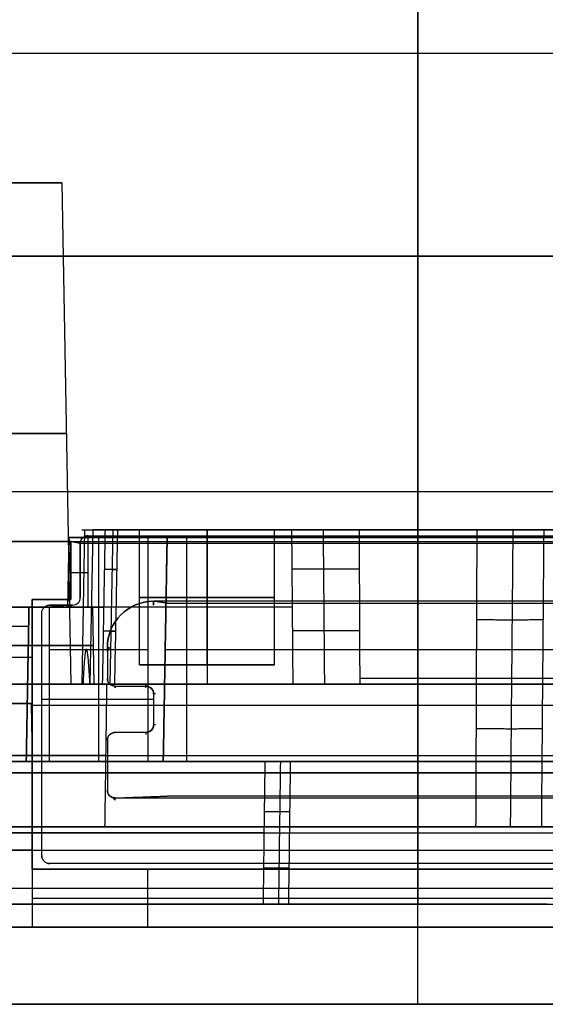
# Model space of a CAD drawing. Header units: millimetres. Extents: x -41.5 to 3, y 0 to 43.
# Tile 2 of 16: x -29.6 to -16, y 0 to 25.5. Entities that reach past the tile are written whole.
import ezdxf

# ---------------------------------------------------------------- set-up
doc = ezdxf.new("R2010")
doc.units = ezdxf.units.MM
doc.layers.add('LUZ', color=7, linetype='Continuous')
doc.layers.add('METAL EXT', color=7, linetype='Continuous', true_color=0x292929)

msp = doc.modelspace()

# ---------------------------------------------------------------- linework, layer by layer
at = {"layer": 'LUZ'}
for p, q in [((-27.8, 12.15, 364.5), (-10.7, 12.15, 364.5)), ((-19.25, 10.45, 593), (-19.25, 12.15, 593)), ((-19.25, 10.45, 136), (-19.25, 12.15, 136)), ((-19.25, 12.15, 593), (-19.25, 12.15, 136)), ((-28, 11.95, 364.5), (-28, 10.55, 364.5)), ((-28, 11.25, 593), (-28, 11.25, 136)), ((-28.2, 10.35, 364.5), (-28.8, 10.35, 364.5)), ((-28.5, 10.35, 593), (-28.5, 10.35, 136)), ((-12.4, 10.45, 364.5), (-26.1, 10.45, 364.5)), ((-19.25, 10.45, 593), (-19.25, 10.45, 136)), ((-29, 3.85, 364.5), (-29, 10.15, 364.5)), ((-27.3, 9.25, 364.5), (-27.3, 8.45, 364.5)), ((-27.3, 8.85, 593), (-27.3, 8.85, 136)), ((-27.1, 8.25, 364.5), (-26.3, 8.25, 364.5)), ((-26.7, 8.25, 593), (-26.7, 8.25, 136)), ((-26.1, 8.05, 364.5), (-26.1, 7.25, 364.5)), ((-26.1, 7.9, 593), (-29, 7.9, 593)), ((-26.1, 7.9, 136), (-29, 7.9, 136)), ((-26.1, 7.65, 593), (-26.1, 7.65, 136)), ((-29, 7, 593), (-29, 7, 136)), ((-26.3, 7.05, 364.5), (-27.1, 7.05, 364.5)), ((-26.7, 7.05, 593), (-26.7, 7.05, 136)), ((-27.3, 6.85, 364.5), (-27.3, 5.55, 364.5)), ((-27.3, 6.2, 593), (-27.3, 6.2, 136)), ((-27.1, 5.35, 364.5), (-11.4, 5.35, 364.5)), ((-19.25, 3.65, 593), (-19.25, 5.35, 593)), ((-19.25, 3.65, 136), (-19.25, 5.35, 136)), ((-19.25, 5.35, 593), (-19.25, 5.35, 136)), ((-9.7, 3.65, 364.5), (-28.8, 3.65, 364.5)), ((-19.25, 3.65, 593), (-19.25, 3.65, 136))]:
    msp.add_line(p, q, dxfattribs=at)
at = {"layer": 'LUZ', "extrusion": (0, 0, -1)}
for centre, radius, start, end in [((27.8, 11.95, -593), 0.2, 360, 90), ((27.8, 11.95, -136), 0.2, 360, 90), ((28.8, 10.15, -136), 0.2, 0, 90), ((28.8, 10.15, -593), 0.2, 0, 90), ((28.8, 10.15, -364.5), 0.2, 0, 90), ((26.1, 9.25, -364.5), 1.2, 0, 90), ((27.1, 8.45, -364.5), 0.2, 270, 0), ((26.3, 8.05, -593), 0.2, 90, 180), ((26.3, 8.05, -136), 0.2, 90, 180), ((26.3, 7.25, -593), 0.2, 180, 270), ((26.3, 7.25, -136), 0.2, 180, 270), ((27.1, 6.85, -364.5), 0.2, 0, 90), ((27.1, 5.55, -364.5), 0.2, 270, 0), ((28.8, 3.85, -593), 0.2, 270, 0), ((28.8, 3.85, -136), 0.2, 270, 0)]:
    msp.add_arc(centre, radius, start, end, dxfattribs=at)
at = {"layer": 'LUZ'}
for centre, radius, start, end in [((-27.8, 11.95, 364.5), 0.2, 90, 180), ((-28.2, 10.55, 136), 0.2, 270, 0), ((-28.2, 10.55, 593), 0.2, 270, 0), ((-28.2, 10.55, 364.5), 0.2, 270, 0), ((-26.1, 9.25, 593), 1.2, 90, 180), ((-26.1, 9.25, 136), 1.2, 90, 180), ((-27.1, 8.45, 593), 0.2, 180, 270), ((-27.1, 8.45, 136), 0.2, 180, 270), ((-26.3, 8.05, 364.5), 0.2, 0, 90), ((-26.3, 7.25, 364.5), 0.2, 270, 0), ((-27.1, 6.85, 593), 0.2, 90, 180), ((-27.1, 6.85, 136), 0.2, 90, 180), ((-27.1, 5.55, 593), 0.2, 180, 270), ((-27.1, 5.55, 136), 0.2, 180, 270), ((-28.8, 3.85, 364.5), 0.2, 180, 270)]:
    msp.add_arc(centre, radius, start, end, dxfattribs=at)
for points in [[(-27.8, 12.15, 593), (-10.7, 12.15, 593)], [(-27.8, 12.15, 136), (-10.7, 12.15, 136)], [(-27.8, 12.15, 136), (-27.8, 12.15, 593)], [(-28, 10.55, 593), (-28, 11.95, 593)], [(-28, 10.55, 136), (-28, 11.95, 136)], [(-28, 11.95, 136), (-28, 11.95, 593)], [(-28, 10.55, 593), (-28, 10.55, 136)], [(-28.8, 10.35, 593), (-28.2, 10.35, 593)], [(-28.8, 10.35, 136), (-28.331, 10.3, 136)], [(-28.8, 10.35, 593), (-28.8, 10.35, 136)], [(-28.331, 10.3, 136), (-28.2, 10.35, 136)], [(-28.2, 10.35, 593), (-28.2, 10.35, 136)], [(-12.4, 10.45, 593), (-26.1, 10.45, 593)], [(-25.75, 10.4, 136), (-26.1, 10.45, 136)], [(-26.1, 10.45, 142), (-26.1, 10.45, 136)], [(-26.1, 10.45, 593), (-26.1, 10.35, 587)], [(-26.1, 10.398, 145), (-26.1, 10.45, 142)], [(-26.1, 10.35, 587), (-26.1, 10.398, 145)], [(-25.75, 10.4, 136), (-12.75, 10.4, 136)], [(-29, 3.85, 593), (-29, 10.15, 593)], [(-29, 3.85, 136), (-29, 10.15, 136)], [(-29, 10.15, 136), (-29, 10.15, 593)], [(-27.3, 9.25, 593), (-27.3, 8.45, 593)], [(-27.3, 9.25, 136), (-27.3, 8.45, 136)], [(-27.3, 9.25, 136), (-27.3, 9.25, 142)], [(-27.3, 9.25, 142), (-27.248, 9.25, 145)], [(-27.248, 9.25, 145), (-27.3, 9.15, 587)], [(-27.3, 9.15, 587), (-27.3, 9.25, 593)], [(-27.3, 8.45, 593), (-27.3, 8.45, 142)], [(-27.3, 8.45, 142), (-27.3, 8.45, 136)], [(-27.1, 8.25, 593), (-26.3, 8.25, 593)], [(-27.1, 8.25, 136), (-26.3, 8.25, 136)], [(-27.1, 8.25, 136), (-27.1, 8.25, 142)], [(-27.1, 8.25, 142), (-27.1, 8.202, 584)], [(-27.1, 8.202, 584), (-27.1, 8.25, 593)], [(-26.3, 8.202, 584), (-26.3, 8.307, 581)], [(-26.3, 8.302, 145), (-26.3, 8.307, 581)], [(-26.3, 8.25, 142), (-26.3, 8.302, 145)], [(-26.3, 8.25, 136), (-26.3, 8.25, 142)], [(-26.3, 8.202, 584), (-26.3, 8.25, 593)], [(-26.1, 8.05, 593), (-26.1, 7.25, 593)], [(-26.1, 8.05, 136), (-26.1, 7.25, 136)], [(-26.1, 8.05, 136), (-26.1, 8.05, 142)], [(-26.048, 8.05, 145), (-26.1, 8.05, 593)], [(-26.048, 8.05, 145), (-26.1, 8.05, 142)], [(-26.1, 7.25, 136), (-26.1, 7.25, 142)], [(-26.048, 7.25, 145), (-26.1, 7.25, 593)], [(-26.048, 7.25, 145), (-26.1, 7.25, 142)], [(-26.3, 7.05, 593), (-27.1, 7.05, 593)], [(-26.3, 7.05, 136), (-27.1, 7.05, 136)], [(-27.1, 7.05, 593), (-27.1, 7.05, 142)], [(-27.1, 7.05, 142), (-27.1, 7.05, 136)], [(-26.3, 7.05, 593), (-26.3, 6.998, 145)], [(-26.3, 7.05, 142), (-26.3, 6.998, 145)], [(-26.3, 7.05, 142), (-26.3, 7.05, 136)], [(-27.3, 6.85, 593), (-27.3, 5.55, 593)], [(-27.3, 6.85, 136), (-27.3, 5.55, 136)], [(-27.3, 6.85, 136), (-27.3, 6.85, 142)], [(-27.3, 6.85, 142), (-27.3, 6.85, 593)], [(-27.3, 5.55, 593), (-27.3, 5.55, 142)], [(-27.3, 5.55, 142), (-27.3, 5.55, 136)], [(-27.1, 5.35, 136), (-25.75, 5.4, 136)], [(-12.75, 5.4, 136), (-25.75, 5.4, 136)], [(-27.15, 5.35, 581), (-27.1, 5.302, 584)], [(-27.1, 5.35, 142), (-27.15, 5.35, 148)], [(-27.15, 5.35, 148), (-27.15, 5.35, 581)], [(-27.1, 5.35, 593), (-11.4, 5.35, 593)], [(-27.1, 5.302, 584), (-27.1, 5.35, 593)], [(-27.1, 5.35, 136), (-27.1, 5.35, 142)], [(-29, 3.85, 136), (-29, 3.85, 593)], [(-9.7, 3.65, 593), (-28.8, 3.65, 593)], [(-9.7, 3.65, 136), (-28.8, 3.65, 136)], [(-28.8, 3.65, 136), (-28.8, 3.65, 593)]]:
    msp.add_open_spline(points, degree=1, dxfattribs=at)
at = {"layer": 'METAL EXT'}
for p, q in [((-19.25, 6.3), (-19.25, 43)), ((-19.25, 30.5, 7.418), (-19.25, 8.3, 7.728)), ((-19.25, 30.5, 128.632), (-19.25, 8.3, 128.322)), ((0, 24.65), (-38.5, 24.65)), ((-28.477, 21.3, 113.5), (-30, 21.3, 113.5)), ((-28.477, 21.3, 113.5), (-28.25, 8.3, 113.5)), ((-7.316, 19.4, 128.477), (-31.184, 19.4, 128.477)), ((-30.05, 19.4, 7.573), (-8.45, 19.4, 7.573)), ((-19.25, 12.1, 151), (-19.25, 13.3, 151)), ((-27.894, 12.3, 124.211), (-27.964, 8.3, 124.211)), ((-27.68, 12.3, 117.7), (-27.75, 8.3, 117.7)), ((-23.837, 12.3, 117.7), (-27.68, 12.3, 117.7)), ((-26.464, 8.8, 124.211), (-26.464, 12.3, 124.211)), ((-24.714, 12.3, 127.392), (-24.714, 8.3, 127.461)), ((-22.964, 8.8, 124.211), (-22.964, 12.3, 124.211)), ((-19.25, 12.3, 126.13), (-19.25, 8.3, 126.2)), ((-19.25, 12.3, 109.27), (-19.25, 4.6, 109.135)), ((-19.25, 12.3, 126.13), (-19.25, 12.3, 122.287)), ((-19.25, 12.3, 113.113), (-19.25, 12.3, 109.27)), ((-31.75, 12, 375.75), (-28.25, 12, 375.75)), ((-28.3, 12.1, 143.5), (-28.331, 10.3, 143.5)), ((-28.3, 12.1, 140.45), (-10.2, 12.1, 140.45)), ((-28.25, 12, 372.25), (-28.25, 10.5, 372.25)), ((-27.525, 12.1, 135.5), (-27.525, 6.3, 135.399)), ((-25.75, 12.1, 132.7), (-25.851, 6.3, 132.7)), ((-19.25, 12.1, 151), (-19.25, 12.1, 129.9)), ((-19.25, 12.1, 129.9), (-19.25, 6.3, 129.799)), ((-19.25, 0, 600), (-19.25, 12, 600)), ((-19.25, 12, 600), (-19.25, 12, 593)), ((-19.25, 3.5, 593), (-19.25, 12, 593)), ((-28.25, 11.25, 593), (-28.25, 11.25, 151.5)), ((-28.316, 11.2, 136), (-28.316, 11.2, 151)), ((-28.25, 10.5, 372.25), (-29.25, 10.5, 372.25)), ((-29.25, 10.5, 355.2), (-29.25, 3.5, 355.2)), ((-28.75, 10.5, 593), (-28.75, 10.5, 151.5)), ((-27.689, 10.3, 121.796), (-31.009, 10.3, 121.796)), ((-27.689, 10.3, 16.204), (-31.009, 10.3, 16.204)), ((-29.331, 10.3, 143.5), (-29.401, 6.3, 143.5)), ((-29.331, 10.3, 143.234), (-28.331, 10.3, 143.234)), ((-28.566, 10.3, 135.469), (-28.566, 10.3, 151)), ((-27.685, 10.3, 122), (-27.65, 8.3, 122)), ((-27.685, 10.3, 16), (-27.65, 8.3, 16)), ((-29.34, 9.8, 151), (-31.808, 9.8, 151)), ((-28.8, 9.2, 135.449), (-26.25, 9.2, 135.449)), ((-25.801, 9.2, 135), (-25.801, 9.2, 130.4)), ((-25.25, 9.2, 129.849), (-13.25, 9.2, 129.849)), ((-31.902, 9, 151.5), (-29.25, 9, 151.5)), ((-28.345, 8.3, 112.75), (-34.155, 8.3, 112.75)), ((-29.366, 8.3, 151), (-29.366, 8.3, 136)), ((-27.646, 8.3, 119.026), (-28.505, 8.3, 119.026)), ((-10.814, 8.3, 15.364), (-27.686, 8.3, 15.364)), ((-19.25, 8.3, 23), (-19.25, 8.3, 7.728)), ((-19.25, 8.3, 23), (-19.25, 4.6, 23.052)), ((-16.71, 8.3, 128.322), (-16.71, 8.3, 125.812)), ((-31.044, 7.8, 16), (-29.276, 7.8, 16)), ((-31.044, 7.8, 122), (-29.276, 7.8, 122)), ((-29.276, 7.8, 16), (-29.25, 6.3, 16)), ((-29.276, 7.8, 122), (-29.25, 6.3, 122)), ((-9.25, 7.75, 593), (-29.25, 7.75, 593)), ((-29.25, 7, 593), (-29.25, 7, 151.5)), ((-37.246, 6.45, 23.026), (-1.254, 6.45, 23.026)), ((-27.335, 6.45, 114.974), (-37.246, 6.45, 114.974)), ((-19.25, 6.3, 129.799), (-19.25, 6.3, 120.45)), ((-19.25, 6.3, 114.95), (-19.25, 6.3, 114.2)), ((-19.25, 6.3, 21), (-19.25, 6.3)), ((-19.25, 6.3, 114.2), (-19.25, 2.6, 114.135)), ((-19.25, 6.3, 21), (-19.25, 2.6, 21.065)), ((-4.645, 6, 600), (-33.855, 6, 600)), ((-29.25, 6, 13.3), (-29.25, 3.5, 13.3)), ((-19.25, 6, 6), (-19.25, 6)), ((-19.25, 2, 6), (-19.25, 6, 6)), ((-19.25, 0), (-19.25, 6)), ((-1.28, 4.6, 69), (-37.22, 4.6, 69)), ((-29.25, 4.75, 20.6), (-29.25, 4.75, 6)), ((-19.25, 4.6, 109.135), (-19.25, 4.6, 23.052)), ((-23.232, 4.45, 116.968), (-36.24, 4.45, 116.968)), ((-36.24, 4.45, 21.032), (-2.26, 4.45, 21.032)), ((-36.7, 4, 117.4), (-29.25, 4, 117.4)), ((-29.25, 4, 20.6), (-36.7, 4, 20.6)), ((-29.25, 4, 6), (-9.25, 4, 6)), ((-29.25, 3.5, 355.2), (-9.25, 3.5, 355.2)), ((-29.25, 3.5, 13.3), (-9.25, 3.5, 13.3)), ((-19.25, 3.5, 593), (-19.25, 3.5, 117.4)), ((-19.25, 3.5, 20.6), (-19.25, 3.5, 9)), ((-19.25, 2, 117.4), (-19.25, 3.5, 117.4)), ((-19.25, 2, 20.6), (-19.25, 3.5, 20.6)), ((-19.25, 2, 9), (-19.25, 3.5, 9)), ((0, 3), (-38.5, 3)), ((-39.207, 2.6, 69), (0.707, 2.6, 69)), ((-26.25, 2.75, 9), (-12.25, 2.75, 9)), ((-19.25, 2.6, 114.135), (-19.25, 2.6, 21.065)), ((-39.7, 2, 69), (1.2, 2, 69)), ((-9.652, 2, 7.5), (-28.848, 2, 7.5)), ((-19.25, 2, 20.6), (-19.25, 2, 117.4)), ((-19.25, 2, 9), (-19.25, 2, 6)), ((3, 0, 300), (-41.5, 0, 300)), ((-19.25, 0, 600), (-19.25, 0))]:
    msp.add_line(p, q, dxfattribs=at)
at = {"layer": 'METAL EXT', "extrusion": (0, 1, 0)}
for centre, radius, start, end in [((31.25, 113.5, 21.3), 2.773, 90, 270), ((26.25, 135, 12.1), 0.5, 90, 180), ((24.714, 124.211, 10.55), 1.75, 270, 90), ((24.714, 124.211, 10.55), 1.75, 90, 270), ((33.25, 16, 10.3), 5.565, 43.3056, 259.9802), ((27.8, 136, 10.3), 0.531, 270, 360), ((24.714, 124.211, 8.8), 1.75, 270, 90), ((24.714, 124.211, 8.8), 1.75, 90, 270), ((31.25, 113.5, 8.3), 3, 150, 270), ((26.25, 135, 6.3), 0.399, 90, 180), ((19.25, 117.7, 6.3), 3.5, 199.4702, 340.5298), ((26.25, 6, 2.75), 3, 0, 90), ((19.25, 117.7, 2.6), 3.565, 200.085, 339.915), ((26.25, 6, 2), 3, 0, 90)]:
    msp.add_arc(centre, radius, start, end, dxfattribs=at)
at = {"layer": 'METAL EXT', "extrusion": (0, -1, 0)}
for centre, radius, start, end in [((-31.25, 113.5, -14.8), 2.887, 270, 90), ((-19.25, 117.7, -12.3), 8.43, 159.5785, 280.4215), ((-24.714, 124.211, -12.3), 1.75, 90, 270), ((-24.714, 124.211, -12.3), 1.75, 270, 90), ((-19.25, 117.7, -12.3), 8.43, 339.5785, 100.4215), ((-27.8, 136, -12.1), 0.5, 180, 270), ((-25.25, 130.4, -12.1), 0.5, 180, 270), ((-27.8, 136, -11.2), 0.516, 180, 270), ((-33.25, 122, -10.3), 5.565, 223.3056, 79.9802), ((-28.8, 136, -10.3), 0.531, 180, 270), ((-24.714, 124.211, -10.3), 3.215, 46.5217, 213.4783), ((-33.25, 16, -9.3), 5.583, 280.4577, 136.2969), ((-25.25, 130.4, -9.2), 0.551, 180, 270), ((-19.25, 117.7, -8.45), 8.497, 339.7652, 100.2348), ((-33.25, 122, -8.3), 5.6, 224.0954, 10.8187), ((-33.25, 16, -8.3), 5.6, 280.8844, 135.9046), ((-33.25, 122, -8.3), 5.6, 18.2284, 79.1156), ((-31.25, 113.5, -8.3), 3, 30, 90), ((-28.8, 136, -8.3), 0.566, 180, 270), ((-24.714, 124.211, -8.3), 3.25, 46.7142, 188.1309), ((-19.25, 117.7, -8.3), 8.5, 159.7724, 198.5207), ((-24.714, 124.211, -8.3), 3.25, 200.9161, 213.2858), ((-19.25, 117.7, -8.3), 8.5, 341.4793, 100.2276), ((-33.25, 16, -7.8), 3.974, 270, 90), ((-33.25, 122, -7.8), 3.974, 270, 90), ((-33.25, 16, -6.3), 4, 270, 90), ((-33.25, 122, -6.3), 4, 270, 90), ((-28.8, 136, -6.3), 0.601, 180, 270), ((-25.25, 130.4, -6.3), 0.601, 180, 270), ((-19.25, 117.7, -6.3), 2.75, 90, 270), ((-19.25, 117.7, -6.3), 2.75, 270, 90), ((-19.25, 117.7, -4.6), 8.565, 198.7406, 280.0514), ((-13.786, 111.189, -4.6), 3.315, 227.0654, 32.9346), ((-26.25, 6, -3.5), 3, 90, 180)]:
    msp.add_arc(centre, radius, start, end, dxfattribs=at)
at = {"layer": 'METAL EXT'}
for points, degree in [([(-19.25, 43, 138), (-19.25, 23.099, 142.311), (-19.25, 13.199, 146.645), (-19.25, 13.3, 151)], 3), ([(-31.8, 13.3, 151), (-6.7, 13.3, 151)], 1), ([(-27.36, 12.3, 122.448), (-27.431, 8.3, 122.428)], 1), ([(-27.15, 12.3, 120.641), (-27.095, 12.3, 120.79), (-27.021, 12.3, 121.092), (-27.019, 12.3, 121.576), (-27.132, 12.3, 122.04), (-27.273, 12.3, 122.317), (-27.36, 12.3, 122.448)], 3), ([(-27.226, 8.3, 120.639), (-27.15, 12.3, 120.641)], 1), ([(-24.714, 12.3, 122.461), (-24.714, 8.8, 122.461)], 1), ([(-24.714, 8.8, 125.961), (-24.714, 12.3, 125.961)], 1), ([(-22.485, 8.3, 126.577), (-22.518, 12.3, 126.512)], 1), ([(-22.518, 12.3, 126.512), (-22.403, 12.3, 126.402), (-22.156, 12.3, 126.216), (-21.715, 12.3, 126.023), (-21.239, 12.3, 125.942), (-20.93, 12.3, 125.963), (-20.775, 12.3, 125.991)], 3), ([(-20.775, 12.3, 125.991), (-20.759, 8.3, 126.065)], 1), ([(-17.725, 12.3, 109.409), (-17.728, 11.515, 109.394), (-17.735, 9.898, 109.365), (-17.744, 7.369, 109.318), (-17.752, 5.542, 109.284), (-17.755, 4.6, 109.267)], 3), ([(-15.982, 12.3, 108.888), (-16.097, 12.3, 108.998), (-16.344, 12.3, 109.184), (-16.785, 12.3, 109.377), (-17.261, 12.3, 109.458), (-17.57, 12.3, 109.437), (-17.725, 12.3, 109.409)], 3), ([(-16.044, 4.6, 108.762), (-16.037, 5.542, 108.777), (-16.022, 7.369, 108.808), (-16.002, 9.898, 108.849), (-15.989, 11.515, 108.876), (-15.982, 12.3, 108.888)], 3), ([(-31.75, 12, 600), (-6.75, 12, 600)], 1), ([(-28.25, 12, 151.5), (-31.75, 12, 151.5)], 1), ([(-28.3, 12.1, 151), (-28.331, 10.3, 151)], 1), ([(-28.3, 12.1, 151), (-28.3, 12.1, 136)], 1), ([(-10.2, 12.1, 151), (-28.3, 12.1, 151)], 1), ([(-28.25, 11.9, 136), (-28.3, 12.1, 136)], 1), ([(-28.25, 12, 593), (-28.25, 12, 151.5)], 1), ([(-28, 11.95, 593), (-28.25, 12, 593)], 1), ([(-28.25, 10.5, 151.5), (-28.25, 12, 151.5)], 1), ([(-28.25, 10.5, 593), (-28.25, 12, 593)], 1), ([(-27.8, 12.1, 135.5), (-26.25, 12.1, 135.5)], 1), ([(-27.8, 10.3, 135.469), (-27.8, 12.1, 135.5)], 1), ([(-26.25, 12.1, 135.5), (-26.25, 6.3, 135.399)], 1), ([(-25.851, 6.3, 135), (-25.75, 12.1, 135)], 1), ([(-25.75, 12.1, 130.4), (-25.851, 6.3, 130.4)], 1), ([(-25.75, 12.1, 135), (-25.75, 12.1, 130.4)], 1), ([(-25.25, 12.1, 129.9), (-13.25, 12.1, 129.9)], 1), ([(-25.25, 12.1, 129.9), (-25.25, 6.3, 129.799)], 1), ([(-28.331, 10.3, 136), (-28.25, 11.9, 136)], 1), ([(-10.5, 11.95, 593), (-28, 11.95, 593)], 1), ([(-29.25, 6, 151.5), (-29.25, 10.5, 151.5)], 1), ([(-29.25, 10.5, 151.5), (-28.25, 10.5, 151.5)], 1), ([(-29.25, 10.5, 593), (-28.25, 10.5, 593)], 1), ([(-29.25, 3.5, 593), (-29.25, 10.5, 593)], 1), ([(-29.25, 10.5, 593), (-29.25, 10.5, 151.5)], 1), ([(-28.25, 10.5, 593), (-28.25, 10.5, 151.5)], 1), ([(-29.401, 6.3, 136), (-29.331, 10.3, 136)], 1), ([(-29.331, 10.3, 151), (-29.401, 6.3, 151)], 1), ([(-29.331, 10.3, 151), (-29.331, 10.3, 136)], 1), ([(-28.331, 10.3, 151), (-29.331, 10.3, 151)], 1), ([(-28.8, 6.3, 135.399), (-28.8, 10.3, 135.469)], 1), ([(-28.8, 10.3, 135.469), (-27.8, 10.3, 135.469)], 1), ([(-28.331, 10.3, 136), (-28.331, 10.3, 151)], 1), ([(-27.75, 8.3, 123.051), (-27.752, 8.34, 123.059), (-27.756, 8.417, 123.074), (-27.763, 8.526, 123.097), (-27.769, 8.628, 123.12), (-27.776, 8.723, 123.144), (-27.782, 8.812, 123.168), (-27.789, 8.894, 123.193), (-27.796, 8.971, 123.219), (-27.804, 9.041, 123.247), (-27.812, 9.104, 123.277), (-27.821, 9.159, 123.312), (-27.832, 9.203, 123.353), (-27.845, 9.221, 123.404), (-27.858, 9.198, 123.453), (-27.868, 9.156, 123.491), (-27.876, 9.103, 123.524), (-27.884, 9.039, 123.555), (-27.89, 8.968, 123.583), (-27.897, 8.894, 123.608), (-27.903, 8.815, 123.632), (-27.908, 8.729, 123.656), (-27.914, 8.636, 123.68), (-27.92, 8.534, 123.704), (-27.925, 8.423, 123.727), (-27.929, 8.342, 123.744), (-27.931, 8.3, 123.752)], 3), ([(-37.272, 8.3, 23), (-1.228, 8.3, 23)], 1), ([(-28.652, 8.3, 115), (-33.848, 8.3, 115)], 1), ([(-31.063, 8.3, 128.322), (-7.437, 8.3, 128.322)], 1), ([(-8.603, 8.3, 7.728), (-29.897, 8.3, 7.728)], 1), ([(-27.31, 8.3, 115), (-28.652, 8.3, 115)], 1), ([(-27.431, 8.3, 122.428), (-27.345, 8.3, 122.297), (-27.207, 8.3, 122.023), (-27.097, 8.3, 121.563), (-27.099, 8.3, 121.085), (-27.172, 8.3, 120.786), (-27.226, 8.3, 120.639)], 3), ([(-27.361, 4.6, 114.948), (-27.352, 5.218, 114.957), (-27.335, 6.452, 114.974), (-27.318, 7.684, 114.991), (-27.31, 8.3, 115)], 3), ([(-20.759, 8.3, 126.065), (-20.913, 8.3, 126.037), (-21.219, 8.3, 126.018), (-21.684, 8.3, 126.096), (-22.125, 8.3, 126.286), (-22.371, 8.3, 126.47), (-22.485, 8.3, 126.577)], 3), ([(0, 6.3), (-38.5, 6.3)], 1), ([(-23.21, 6.3, 117), (-36.272, 6.3, 117)], 1), ([(-36.272, 6.3, 21), (-2.228, 6.3, 21)], 1), ([(-33, 6.3, 151), (-29.401, 6.3, 151)], 1), ([(-29.401, 6.3, 151), (-29.401, 6.3, 136)], 1), ([(-28.8, 6.3, 135.399), (-26.25, 6.3, 135.399)], 1), ([(-25.851, 6.3, 135), (-25.851, 6.3, 130.4)], 1), ([(-25.25, 6.3, 129.799), (-13.25, 6.3, 129.799)], 1), ([(-23.255, 2.6, 116.935), (-23.251, 2.978, 116.942), (-23.241, 3.756, 116.956), (-23.226, 4.988, 116.977), (-23.215, 5.855, 116.992), (-23.21, 6.3, 117)], 3), ([(-22.55, 6.3, 116.533), (-22.575, 6.3, 116.604), (-22.643, 6.3, 116.729), (-22.799, 6.3, 116.881), (-22.994, 6.3, 116.977), (-23.135, 6.3, 117), (-23.21, 6.3, 117)], 3), ([(-22.598, 2.6, 116.476), (-22.593, 2.978, 116.482), (-22.583, 3.756, 116.494), (-22.567, 4.988, 116.513), (-22.556, 5.855, 116.526), (-22.55, 6.3, 116.533)], 3), ([(0, 6), (-38.5, 6)], 1), ([(-36.7, 6, 20.6), (-29.25, 6, 20.6)], 1), ([(-29.25, 6, 117.4), (-36.7, 6, 117.4)], 1), ([(-33.855, 6, 151.5), (-29.25, 6, 151.5)], 1), ([(-29.25, 6, 117.4), (-29.25, 6, 151.5)], 1), ([(-29.25, 3.5, 117.4), (-29.25, 6, 117.4)], 1), ([(-29.25, 3.5, 6), (-29.25, 6, 6)], 1), ([(-29.25, 6, 20.6), (-29.25, 3.5, 20.6)], 1), ([(-29.25, 6, 6), (-29.25, 6, 20.6)], 1), ([(-29.25, 6, 6), (-9.25, 6, 6)], 1), ([(-1.28, 4.6, 23.052), (-37.22, 4.6, 23.052)], 1), ([(-37.22, 4.6, 114.948), (-27.361, 4.6, 114.948)], 1), ([(-17.755, 4.6, 109.267), (-17.603, 4.6, 109.294), (-17.3, 4.6, 109.312), (-16.84, 4.6, 109.235), (-16.403, 4.6, 109.048), (-16.158, 4.6, 108.868), (-16.044, 4.6, 108.762)], 3), ([(-9.25, 3.5, 593), (-29.25, 3.5, 593)], 1), ([(-29.25, 3.5, 593), (-29.25, 3.5, 117.4)], 1), ([(-29.25, 3.5, 20.6), (-29.25, 3.5, 6)], 1), ([(-29.25, 3.5, 6), (-29.25, 2, 6)], 1), ([(-9.25, 3.5, 117.4), (-29.25, 3.5, 117.4)], 1), ([(-29.25, 3.5, 20.6), (-9.25, 3.5, 20.6)], 1), ([(-12.25, 3.5, 9), (-26.25, 3.5, 9)], 1), ([(-26.25, 2, 9), (-26.25, 3.5, 9)], 1), ([(-36.208, 2.6, 21.065), (-2.292, 2.6, 21.065)], 1), ([(-23.255, 2.6, 116.935), (-36.208, 2.6, 116.935)], 1), ([(-22.598, 2.6, 116.476), (-22.623, 2.6, 116.545), (-22.692, 2.6, 116.669), (-22.848, 2.6, 116.818), (-23.041, 2.6, 116.913), (-23.181, 2.6, 116.935), (-23.255, 2.6, 116.935)], 3), ([(-36.7, 2, 117.4), (-1.8, 2, 117.4)], 1), ([(-1.8, 2, 20.6), (-36.7, 2, 20.6)], 1), ([(-29.25, 2, 6), (-9.25, 2, 6)], 1), ([(-26.25, 2, 9), (-12.25, 2, 9)], 1), ([(0, 0, 600), (-38.5, 0, 600)], 1), ([(-38.5, 0), (0, 0)], 1)]:
    msp.add_open_spline(points, degree=degree, dxfattribs=at)
for points, weights, knots in [([(-27.962, 12.3, 124.106), (-27.996, 12.3, 125.665), (-26.786, 12.3, 126.681), (-25.575, 12.3, 127.696), (-24.046, 12.3, 127.392)], [1, 0.899346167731, 1, 0.899346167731, 1], [-7.522565, -7.522565, -7.522565, -4.644347, -4.644347, -1.766129, -1.766129, -1.766129]), ([(-19.25, 12.3, 122.244), (-23.837, 12.3, 122.244), (-23.837, 12.3, 117.7), (-23.837, 12.3, 113.156), (-19.25, 12.3, 113.156)], [1, 0.707106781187, 1, 0.707106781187, 1], [-14.412021, -14.412021, -14.412021, -7.20601, -7.20601, 0, 0, 0]), ([(-19.25, 12.3, 113.156), (-14.663, 12.3, 113.156), (-14.663, 12.3, 117.7), (-14.663, 12.3, 122.244), (-19.25, 12.3, 122.244)], [1, 0.707106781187, 1, 0.707106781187, 1], [-14.412021, -14.412021, -14.412021, -7.20601, -7.20601, 0, 0, 0])]:
    msp.add_rational_spline(points, weights, degree=2, knots=knots, dxfattribs=at)
for points, weights, degree in [([(-27.962, 12.3, 124.106), (-27.898, 12.3, 123.201), (-27.36, 12.3, 122.448)], [1, 0.961694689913, 1], 2), ([(-22.518, 12.3, 126.512), (-23.166, 12.3, 127.172), (-24.046, 12.3, 127.392)], [1, 0.961694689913, 1], 2), ([(-15.982, 12.3, 108.888), (-15.334, 12.3, 108.228), (-14.454, 12.3, 108.008)], [1, 0.961694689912, 1], 2), ([(-27.17, 11.275, 120.641), (-26.943, 11.269, 121.252), (-27.018, 11.269, 121.9), (-27.378, 11.275, 122.443)], [1.05716415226, 0.980723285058, 0.980945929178, 1.05783208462], 3), ([(-22.509, 11.293, 126.528), (-22.037, 11.287, 126.079), (-21.412, 11.287, 125.892), (-20.771, 11.293, 126.01)], [1.05783208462, 0.980942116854, 0.980723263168, 1.05717552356], 3), ([(-16.001, 9.968, 108.85), (-16.473, 9.962, 109.297), (-17.095, 9.962, 109.482), (-17.734, 9.968, 109.366)], [1.05783208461, 0.981227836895, 0.980725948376, 1.05632641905], 3), ([(-27.2, 9.679, 120.64), (-26.975, 9.674, 121.249), (-27.049, 9.674, 121.893), (-27.406, 9.679, 122.435)], [1.05614178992, 0.980726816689, 0.981290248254, 1.05783208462], 3), ([(-22.497, 9.696, 126.554), (-22.025, 9.69, 126.108), (-21.403, 9.69, 125.923), (-20.765, 9.696, 126.039)], [1.05783208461, 0.981286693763, 0.980726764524, 1.0561522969], 3), ([(-16.024, 7.142, 108.804), (-16.493, 7.137, 109.244), (-17.111, 7.137, 109.427), (-17.745, 7.142, 109.314)], [1.05783208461, 0.98182981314, 0.980738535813, 1.05455825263], 3), ([(-23.226, 4.998, 116.977), (-22.92, 4.995, 116.977), (-22.67, 4.995, 116.801), (-22.567, 4.998, 116.513)], [1.09965932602, 0.966339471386, 0.966781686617, 1.10098597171], 3), ([(-23.244, 3.537, 116.952), (-22.939, 3.534, 116.952), (-22.69, 3.534, 116.777), (-22.586, 3.537, 116.49)], [1.09819721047, 0.96634451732, 0.967274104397, 1.1009859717], 3)]:
    msp.add_rational_spline(points, weights, degree=degree, dxfattribs=at)
for points, knots in [([(-27.038, 12.3, 121.57), (-27.045, 11.957, 121.568), (-27.061, 11.082, 121.563), (-27.087, 9.749, 121.556), (-27.106, 8.758, 121.55), (-27.114, 8.3, 121.548)], [0.104746, 0.104746, 0.104746, 0.104746, 1.133745, 2.729951, 4.105578, 4.105578, 4.105578, 4.105578]), ([(-21.709, 12.3, 126.042), (-21.706, 11.963, 126.048), (-21.698, 11.093, 126.063), (-21.686, 9.76, 126.087), (-21.678, 8.764, 126.105), (-21.673, 8.3, 126.113)], [0.104746, 0.104746, 0.104746, 0.104746, 1.116179, 2.713375, 4.105578, 4.105578, 4.105578, 4.105578]), ([(-16.791, 12.3, 109.358), (-16.798, 11.521, 109.344), (-16.813, 9.801, 109.314), (-16.836, 7.233, 109.268), (-16.851, 5.443, 109.236), (-16.859, 4.596, 109.221)], [0.104746, 0.104746, 0.104746, 0.104746, 2.441099, 5.267394, 7.810222, 7.810222, 7.810222, 7.810222]), ([(-22.857, 2.6, 116.811), (-22.853, 2.911, 116.816), (-22.842, 3.71, 116.829), (-22.825, 4.943, 116.849), (-22.812, 5.865, 116.864), (-22.806, 6.3, 116.872)], [0.10696, 0.10696, 0.10696, 0.10696, 1.042001, 2.503385, 3.807886, 3.807886, 3.807886, 3.807886])]:
    msp.add_open_spline(points, degree=3, knots=knots, dxfattribs=at)

doc.saveas('drawing.dxf')
